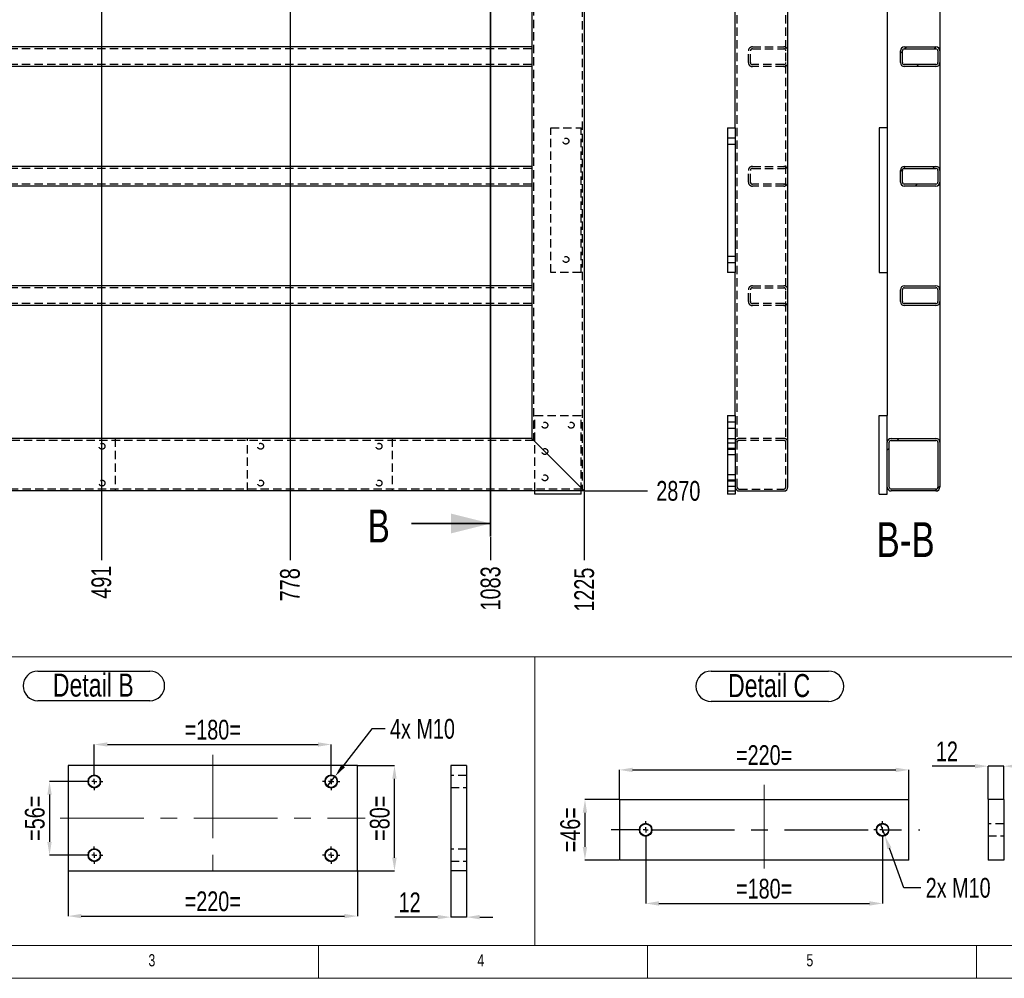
# Model space of a CAD drawing. Header units: millimetres. Extents: x 5 to 589, y 5 to 415.
# Tile 2 of 18: x 102 to 251, y 5 to 151. Entities that reach past the tile are written whole.
import ezdxf

# ---------------------------------------------------------------- set-up
doc = ezdxf.new("R2010")
doc.units = ezdxf.units.MM
doc.header["$PDSIZE"] = -1
doc.linetypes.add('CENTERX2', pattern=[20.32, 12.7, -2.54, 2.54, -2.54])
doc.linetypes.add('HIDDEN', pattern=[1.905, 1.27, -0.635])
for name, color, linetype in [('COTES', 1, 'Continuous'), ('NOTES', 6, 'Continuous'), ('TRAIT-FINS', 9, 'Continuous'), ('TRAIT-MIXTES', 3, 'CENTERX2'), ('TRAIT-TIRET', 2, 'HIDDEN')]:
    doc.layers.add(name, color=color, linetype=linetype)
doc.layers.add('TRAIT-FORT', color=4, linetype='Continuous', lineweight=25)
doc.styles.add('SLDTEXTSTYLE0', font='TXT', dxfattribs={"width": 0.75})
doc.dimstyles.new('SLDDIMSTYLE1', dxfattribs={"dimtxt": 3, "dimasz": 2, "dimexe": 0, "dimexo": 0.0625, "dimgap": 0.75, "dimtad": 0, "dimtih": 1, "dimtoh": 1, "dimdec": 0, "dimlfac": 10, "dimrnd": 1e-09, "dimzin": 12, "dimdsep": 46, "dimtxsty": 'SLDTEXTSTYLE0', "dimsah": 1, "dimcen": 0.09, "dimadec": 0, "dimazin": 3, "dimtfac": 1, "dimtdec": 0, "dimtofl": 0, "dimtmove": 0, "dimatfit": 3, "dimfxl": 1, "dimfrac": 2, "dimtolj": 1, "dimtzin": 12, "dimarcsym": 0})
doc.dimstyles.new('SLDDIMSTYLE4', dxfattribs={"dimtxt": 3, "dimasz": 2, "dimexe": 0, "dimexo": 0.0625, "dimgap": 0.75, "dimtad": 0, "dimtih": 1, "dimtoh": 1, "dimdec": 0, "dimlfac": 5, "dimrnd": 1e-09, "dimzin": 12, "dimdsep": 46, "dimtxsty": 'SLDTEXTSTYLE0', "dimblk1": 'NONE', "dimsah": 1, "dimcen": 0, "dimadec": 0, "dimazin": 3, "dimtfac": 1, "dimtdec": 0, "dimtmove": 0, "dimatfit": 3, "dimldrblk": 'NONE', "dimfxl": 1, "dimfrac": 2, "dimtolj": 1, "dimtzin": 12, "dimarcsym": 0})
doc.dimstyles.new('SLDDIMSTYLE5', dxfattribs={"dimtxt": 3, "dimasz": 2, "dimexe": 0, "dimexo": 0.0625, "dimgap": 0.75, "dimtad": 1, "dimdec": 0, "dimlfac": 5, "dimrnd": 1e-09, "dimzin": 12, "dimdsep": 46, "dimtxsty": 'SLDTEXTSTYLE0', "dimsah": 1, "dimcen": 0.09, "dimadec": 0, "dimazin": 3, "dimtfac": 1, "dimtdec": 0, "dimtofl": 0, "dimtmove": 0, "dimatfit": 3, "dimfxl": 1, "dimfrac": 2, "dimtolj": 1, "dimtzin": 12, "dimarcsym": 0})
doc.dimstyles.new('SLDDIMSTYLE6', dxfattribs={"dimtxt": 3, "dimasz": 2, "dimexe": 0, "dimexo": 0.0625, "dimgap": 0.75, "dimtad": 1, "dimdec": 0, "dimlfac": 5, "dimrnd": 1e-09, "dimzin": 12, "dimdsep": 46, "dimtxsty": 'SLDTEXTSTYLE0', "dimsah": 1, "dimcen": 0.09, "dimadec": 0, "dimazin": 3, "dimtfac": 1, "dimtdec": 0, "dimtmove": 0, "dimatfit": 0, "dimfxl": 1, "dimfrac": 2, "dimtolj": 1, "dimtzin": 12, "dimarcsym": 0})
pattern_1 = [(45, (0, 0), (-13.4704, 13.4704), []), (45, (4.49, 2e-323), (-13.4704, 13.4704), []), (45, (8.98, 4e-323), (-13.4704, 13.4704), []), (45, (13.47, 6e-323), (-13.4704, 13.4704), [])]

# ---------------------------------------------------------------- blocks, each defined once
blk = doc.blocks.new('_D_6')
at = {"layer": 'COTES', "color": 0, "lineweight": -2, "transparency": 16777216}
blk.add_line((187.47, 79.09), (197.01, 79.09), dxfattribs=at)
at = {"layer": 'Defpoints', "color": 0, "transparency": 16777216}
for p in [(187.41, 366.09), (187.41, 79.09), (197.01, 79.09)]:
    blk.add_point(p, dxfattribs=at)
at = {"layer": 'COTES', "color": 0, "transparency": 16777216, "insert": (201.7, 79.09), "char_height": 3, "attachment_point": 5, "style": 'SLDTEXTSTYLE0'}
blk.add_mtext('\\A1;2870', dxfattribs=at)
blk = doc.blocks.new('_D_9')
at = {"layer": 'COTES', "color": 0, "lineweight": -2, "transparency": 16777216}
blk.add_line((114.02, 312.83), (114.02, 68.59), dxfattribs=at)
at = {"layer": 'Defpoints', "color": 0, "transparency": 16777216}
for p in [(114.02, 312.9), (64.91, 79.09), (114.02, 68.59)]:
    blk.add_point(p, dxfattribs=at)
at = {"layer": 'COTES', "color": 0, "transparency": 16777216, "insert": (114.02, 65.22), "char_height": 3, "attachment_point": 5, "rotation": 90, "style": 'SLDTEXTSTYLE0'}
blk.add_mtext('\\A1;491', dxfattribs=at)
blk = doc.blocks.new('_D_10')
at = {"layer": 'COTES', "color": 0, "lineweight": -2, "transparency": 16777216}
blk.add_line((142.69, 315.78), (142.69, 68.59), dxfattribs=at)
at = {"layer": 'Defpoints', "color": 0, "transparency": 16777216}
for p in [(142.69, 315.85), (64.91, 79.09), (142.69, 68.59)]:
    blk.add_point(p, dxfattribs=at)
at = {"layer": 'COTES', "color": 0, "transparency": 16777216, "insert": (142.69, 64.84), "char_height": 3, "attachment_point": 5, "rotation": 90, "style": 'SLDTEXTSTYLE0'}
blk.add_mtext('\\A1;778', dxfattribs=at)
blk = doc.blocks.new('_D_11')
at = {"layer": 'COTES', "color": 0, "lineweight": -2, "transparency": 16777216}
blk.add_line((173.17, 72.08), (173.17, 68.59), dxfattribs=at)
at = {"layer": 'Defpoints', "color": 0, "transparency": 16777216}
for p in [(64.91, 79.09), (173.17, 72.15), (173.17, 68.59)]:
    blk.add_point(p, dxfattribs=at)
at = {"layer": 'COTES', "color": 0, "transparency": 16777216, "insert": (173.17, 64.28), "char_height": 3, "attachment_point": 5, "rotation": 90, "style": 'SLDTEXTSTYLE0'}
blk.add_mtext('\\A1;1083', dxfattribs=at)
blk = doc.blocks.new('_D_12')
at = {"layer": 'COTES', "color": 0, "lineweight": -2, "transparency": 16777216}
blk.add_line((187.41, 79.03), (187.41, 68.59), dxfattribs=at)
at = {"layer": 'Defpoints', "color": 0, "transparency": 16777216}
for p in [(64.91, 79.09), (187.41, 79.09), (187.41, 68.59)]:
    blk.add_point(p, dxfattribs=at)
at = {"layer": 'COTES', "color": 0, "transparency": 16777216, "insert": (187.41, 64.09), "char_height": 3, "attachment_point": 5, "rotation": 90, "style": 'SLDTEXTSTYLE0'}
blk.add_mtext('\\A1;1225', dxfattribs=at)
blk = doc.blocks.new('_D_31')
at = {"layer": 'COTES', "color": 0, "lineweight": -2, "transparency": 16777216}
for p, q in [((232.4, 28.52), (233.09, 26.65)), ((235.98, 18.76), (233.78, 24.77)), ((238.55, 18.76), (235.98, 18.76))]:
    blk.add_line(p, q, dxfattribs=at)
at = {"layer": 'COTES', "color": 0, "transparency": 16777216}
blk.add_solid([(234.09, 24.88), (233.46, 24.65), (233.09, 26.65)], dxfattribs=at)
at = {"layer": 'Defpoints', "color": 0, "transparency": 16777216}
for p in [(232.4, 28.52), (233.09, 26.65)]:
    blk.add_point(p, dxfattribs=at)
at = {"layer": 'COTES', "color": 0, "transparency": 16777216, "insert": (239.3, 20.26), "char_height": 3, "attachment_point": 1, "style": 'SLDTEXTSTYLE0'}
blk.add_mtext('\\A1;2x M10', dxfattribs=at)
blk = doc.blocks.new('_NONE')
blk = doc.blocks.new('_D_32')
at = {"layer": 'COTES', "color": 0, "lineweight": -2, "transparency": 16777216}
for p, q in [((192.74, 32.25), (192.74, 36.69)), ((194.74, 36.69), (234.74, 36.69)), ((236.74, 32.25), (236.74, 36.69))]:
    blk.add_line(p, q, dxfattribs=at)
at = {"layer": 'COTES', "color": 0, "transparency": 16777216}
for points in [[(194.74, 37.02), (194.74, 36.35), (192.74, 36.69)], [(234.74, 37.02), (234.74, 36.35), (236.74, 36.69)]]:
    blk.add_solid(points, dxfattribs=at)
at = {"layer": 'Defpoints', "color": 0, "transparency": 16777216}
for p in [(236.74, 36.69), (192.74, 32.18), (236.74, 32.18)]:
    blk.add_point(p, dxfattribs=at)
at = {"layer": 'COTES', "color": 0, "transparency": 16777216, "insert": (214.74, 40.44), "char_height": 3, "attachment_point": 2, "style": 'SLDTEXTSTYLE0'}
blk.add_mtext('\\A1;=220=', dxfattribs=at)
blk = doc.blocks.new('_D_33')
at = {"layer": 'COTES', "color": 0, "lineweight": -2, "transparency": 16777216}
for p, q in [((196.74, 26.22), (196.74, 16.38)), ((232.74, 26.22), (232.74, 16.38)), ((198.74, 16.38), (230.74, 16.38))]:
    blk.add_line(p, q, dxfattribs=at)
at = {"layer": 'COTES', "color": 0, "transparency": 16777216}
for points in [[(198.74, 16.72), (198.74, 16.05), (196.74, 16.38)], [(230.74, 16.72), (230.74, 16.05), (232.74, 16.38)]]:
    blk.add_solid(points, dxfattribs=at)
at = {"layer": 'Defpoints', "color": 0, "transparency": 16777216}
for p in [(196.74, 26.28), (232.74, 26.28), (232.74, 16.38)]:
    blk.add_point(p, dxfattribs=at)
at = {"layer": 'COTES', "color": 0, "transparency": 16777216, "insert": (214.74, 20.13), "char_height": 3, "attachment_point": 2, "style": 'SLDTEXTSTYLE0'}
blk.add_mtext('\\A1;=180=', dxfattribs=at)
blk = doc.blocks.new('_D_34')
at = {"layer": 'COTES', "color": 0, "lineweight": -2, "transparency": 16777216}
for p, q in [((192.68, 32.18), (187.51, 32.18)), ((187.51, 30.18), (187.51, 24.98)), ((192.68, 22.98), (187.51, 22.98))]:
    blk.add_line(p, q, dxfattribs=at)
at = {"layer": 'COTES', "color": 0, "transparency": 16777216}
for points in [[(187.17, 30.18), (187.84, 30.18), (187.51, 32.18)], [(187.17, 24.98), (187.84, 24.98), (187.51, 22.98)]]:
    blk.add_solid(points, dxfattribs=at)
at = {"layer": 'Defpoints', "color": 0, "transparency": 16777216}
for p in [(192.74, 32.18), (187.51, 22.98), (192.74, 22.98)]:
    blk.add_point(p, dxfattribs=at)
at = {"layer": 'COTES', "color": 0, "transparency": 16777216, "insert": (183.76, 27.58), "char_height": 3, "attachment_point": 2, "rotation": 90, "style": 'SLDTEXTSTYLE0'}
blk.add_mtext('\\A1;=46=', dxfattribs=at)
blk = doc.blocks.new('SW_NOTE_5')
at = {"layer": 'NOTES', "color": 0}
for p, q in [((-0.02, 4.95), (17.84, 4.95)), ((17.84, 0.34), (-0.02, 0.34))]:
    blk.add_line(p, q, dxfattribs=at)
for centre, start, end in [((-0.02, 2.65), 90, 270), ((17.84, 2.65), 270, 90)]:
    blk.add_arc(centre, 2.31, start, end, dxfattribs=at)
at = {"layer": 'NOTES', "color": 0, "insert": (8.8, 4.51), "char_height": 3.5, "attachment_point": 2, "style": 'SLDTEXTSTYLE0'}
blk.add_mtext('Detail C', dxfattribs=at)
blk = doc.blocks.new('SW_CENTERMARKSYMBOL_7')
at = {"layer": 'TRAIT-MIXTES', "color": 0}
for p, q in [((-0.8, 0), (-5.27, 0)), ((0, 0), (-0.4, 0)), ((0, 0.8), (0, 1.3)), ((0, 0), (0, 0.4)), ((0, 0), (0, -0.4)), ((0, 0), (0.4, 0)), ((0.8, 0), (41.65, 0)), ((0, -0.8), (0, -1.3))]:
    blk.add_line(p, q, dxfattribs=at)
blk = doc.blocks.new('SW_CENTERMARKSYMBOL_8')
at = {"layer": 'TRAIT-MIXTES', "color": 0}
for p, q in [((-0.8, 0), (-1.3, 0)), ((0, 0), (-0.4, 0)), ((0, 0.8), (0, 1.3)), ((0, 0), (0, 0.4)), ((0, 0), (0, -0.4)), ((0, 0), (0.4, 0)), ((0.8, 0), (1.3, 0)), ((0, -0.8), (0, -1.3))]:
    blk.add_line(p, q, dxfattribs=at)
blk = doc.blocks.new('_D_73')
at = {"layer": 'COTES', "color": 0, "lineweight": -2, "transparency": 16777216}
for p, q in [((246.77, 37.25), (240.27, 37.25)), ((248.77, 32.25), (248.77, 37.25)), ((251.17, 37.25), (248.77, 37.25)), ((251.17, 32.25), (251.17, 37.25)), ((253.17, 37.25), (255.17, 37.25))]:
    blk.add_line(p, q, dxfattribs=at)
at = {"layer": 'COTES', "color": 0, "transparency": 16777216}
for points in [[(246.77, 37.59), (246.77, 36.92), (248.77, 37.25)], [(253.17, 37.59), (253.17, 36.92), (251.17, 37.25)]]:
    blk.add_solid(points, dxfattribs=at)
at = {"layer": 'Defpoints', "color": 0, "transparency": 16777216}
for p in [(248.77, 37.25), (248.77, 32.18), (251.17, 32.18)]:
    blk.add_point(p, dxfattribs=at)
at = {"layer": 'COTES', "color": 0, "transparency": 16777216, "insert": (242.52, 41), "char_height": 3, "attachment_point": 2, "style": 'SLDTEXTSTYLE0'}
blk.add_mtext('\\A1;12', dxfattribs=at)
blk = doc.blocks.new('_D_111')
at = {"layer": 'COTES', "color": 0, "lineweight": -2, "transparency": 16777216}
for p, q in [((155.13, 42.93), (150.78, 37.3)), ((157.13, 42.93), (155.13, 42.93)), ((148.33, 34.14), (149.55, 35.72))]:
    blk.add_line(p, q, dxfattribs=at)
at = {"layer": 'COTES', "color": 0, "transparency": 16777216}
blk.add_solid([(150.51, 37.51), (151.04, 37.1), (149.55, 35.72)], dxfattribs=at)
at = {"layer": 'Defpoints', "color": 0, "transparency": 16777216}
for p in [(149.55, 35.72), (148.33, 34.14)]:
    blk.add_point(p, dxfattribs=at)
at = {"layer": 'COTES', "color": 0, "transparency": 16777216, "insert": (157.88, 44.43), "char_height": 3, "attachment_point": 1, "style": 'SLDTEXTSTYLE0'}
blk.add_mtext('\\A1;4x M10', dxfattribs=at)
blk = doc.blocks.new('_D_112')
at = {"layer": 'COTES', "color": 0, "lineweight": -2, "transparency": 16777216}
for p, q in [((112.94, 36.29), (112.94, 40.55)), ((114.94, 40.55), (146.94, 40.55)), ((148.94, 36.29), (148.94, 40.55))]:
    blk.add_line(p, q, dxfattribs=at)
at = {"layer": 'COTES', "color": 0, "transparency": 16777216}
for points in [[(114.94, 40.88), (114.94, 40.22), (112.94, 40.55)], [(146.94, 40.88), (146.94, 40.22), (148.94, 40.55)]]:
    blk.add_solid(points, dxfattribs=at)
at = {"layer": 'Defpoints', "color": 0, "transparency": 16777216}
for p in [(148.94, 40.55), (112.94, 36.23), (148.94, 36.23)]:
    blk.add_point(p, dxfattribs=at)
at = {"layer": 'COTES', "color": 0, "transparency": 16777216, "insert": (130.94, 44.3), "char_height": 3, "attachment_point": 2, "style": 'SLDTEXTSTYLE0'}
blk.add_mtext('\\A1;=180=', dxfattribs=at)
blk = doc.blocks.new('_D_113')
at = {"layer": 'COTES', "color": 0, "lineweight": -2, "transparency": 16777216}
for p, q in [((111.58, 34.93), (106.13, 34.93)), ((106.13, 32.93), (106.13, 25.73)), ((111.58, 23.73), (106.13, 23.73))]:
    blk.add_line(p, q, dxfattribs=at)
at = {"layer": 'COTES', "color": 0, "transparency": 16777216}
for points in [[(105.8, 32.93), (106.46, 32.93), (106.13, 34.93)], [(105.8, 25.73), (106.46, 25.73), (106.13, 23.73)]]:
    blk.add_solid(points, dxfattribs=at)
at = {"layer": 'Defpoints', "color": 0, "transparency": 16777216}
for p in [(111.64, 34.93), (106.13, 23.73), (111.64, 23.73)]:
    blk.add_point(p, dxfattribs=at)
at = {"layer": 'COTES', "color": 0, "transparency": 16777216, "insert": (102.38, 29.33), "char_height": 3, "attachment_point": 2, "rotation": 90, "style": 'SLDTEXTSTYLE0'}
blk.add_mtext('\\A1;=56=', dxfattribs=at)
blk = doc.blocks.new('_D_114')
at = {"layer": 'COTES', "color": 0, "lineweight": -2, "transparency": 16777216}
for p, q in [((153, 37.33), (158.56, 37.33)), ((158.56, 23.33), (158.56, 35.33)), ((153, 21.33), (158.56, 21.33))]:
    blk.add_line(p, q, dxfattribs=at)
at = {"layer": 'COTES', "color": 0, "transparency": 16777216}
for points in [[(158.22, 35.33), (158.89, 35.33), (158.56, 37.33)], [(158.22, 23.33), (158.89, 23.33), (158.56, 21.33)]]:
    blk.add_solid(points, dxfattribs=at)
at = {"layer": 'Defpoints', "color": 0, "transparency": 16777216}
for p in [(152.94, 37.33), (158.56, 37.33), (152.94, 21.33)]:
    blk.add_point(p, dxfattribs=at)
at = {"layer": 'COTES', "color": 0, "transparency": 16777216, "insert": (154.81, 29.33), "char_height": 3, "attachment_point": 2, "rotation": 90, "style": 'SLDTEXTSTYLE0'}
blk.add_mtext('\\A1;=80=', dxfattribs=at)
blk = doc.blocks.new('_D_115')
at = {"layer": 'COTES', "color": 0, "lineweight": -2, "transparency": 16777216}
for p, q in [((108.94, 21.27), (108.94, 14.46)), ((152.94, 21.27), (152.94, 14.46)), ((110.94, 14.46), (150.94, 14.46))]:
    blk.add_line(p, q, dxfattribs=at)
at = {"layer": 'COTES', "color": 0, "transparency": 16777216}
for points in [[(110.94, 14.79), (110.94, 14.13), (108.94, 14.46)], [(150.94, 14.79), (150.94, 14.13), (152.94, 14.46)]]:
    blk.add_solid(points, dxfattribs=at)
at = {"layer": 'Defpoints', "color": 0, "transparency": 16777216}
for p in [(108.94, 21.33), (152.94, 21.33), (152.94, 14.46)]:
    blk.add_point(p, dxfattribs=at)
at = {"layer": 'COTES', "color": 0, "transparency": 16777216, "insert": (130.94, 18.21), "char_height": 3, "attachment_point": 2, "style": 'SLDTEXTSTYLE0'}
blk.add_mtext('\\A1;=220=', dxfattribs=at)
blk = doc.blocks.new('SW_NOTE_49')
at = {"layer": 'NOTES', "color": 0}
for p, q in [((-0.1, 4.89), (16.91, 4.89)), ((16.91, 0.39), (-0.1, 0.39))]:
    blk.add_line(p, q, dxfattribs=at)
for centre, start, end in [((-0.1, 2.64), 90, 270), ((16.91, 2.64), 270, 90)]:
    blk.add_arc(centre, 2.25, start, end, dxfattribs=at)
at = {"layer": 'NOTES', "color": 0, "insert": (8.31, 4.51), "char_height": 3.5, "attachment_point": 2, "style": 'SLDTEXTSTYLE0'}
blk.add_mtext('Detail B', dxfattribs=at)
blk = doc.blocks.new('SW_CENTERMARKSYMBOL_110')
at = {"layer": 'TRAIT-MIXTES', "color": 0}
for p, q in [((-0.8, 0), (-1.3, 0)), ((0, 0), (-0.4, 0)), ((0, 0.8), (0, 1.3)), ((0, 0), (0, 0.4)), ((0, 0), (0, -0.4)), ((0, 0), (0.4, 0)), ((0.8, 0), (1.3, 0)), ((0, -0.8), (0, -1.3))]:
    blk.add_line(p, q, dxfattribs=at)
blk = doc.blocks.new('SW_CENTERMARKSYMBOL_111')
at = {"layer": 'TRAIT-MIXTES', "color": 0}
for p, q in [((-0.8, 0), (-1.3, 0)), ((0, 0), (-0.4, 0)), ((0, 0.8), (0, 1.3)), ((0, 0), (0, 0.4)), ((0, 0), (0, -0.4)), ((0, 0), (0.4, 0)), ((0.8, 0), (1.3, 0)), ((0, -0.8), (0, -1.3))]:
    blk.add_line(p, q, dxfattribs=at)
blk = doc.blocks.new('SW_CENTERMARKSYMBOL_112')
at = {"layer": 'TRAIT-MIXTES', "color": 0}
for p, q in [((-0.8, 0), (-1.3, 0)), ((0, 0), (-0.4, 0)), ((0, 0.8), (0, 1.3)), ((0, 0), (0, 0.4)), ((0, 0), (0, -0.4)), ((0, 0), (0.4, 0)), ((0.8, 0), (1.3, 0)), ((0, -0.8), (0, -1.3))]:
    blk.add_line(p, q, dxfattribs=at)
blk = doc.blocks.new('SW_CENTERMARKSYMBOL_113')
at = {"layer": 'TRAIT-MIXTES', "color": 0}
for p, q in [((-0.8, 0), (-1.3, 0)), ((0, 0), (-0.4, 0)), ((0, 0.8), (0, 1.3)), ((0, 0), (0, 0.4)), ((0, 0), (0, -0.4)), ((0, 0), (0.4, 0)), ((0.8, 0), (1.3, 0)), ((0, -0.8), (0, -1.3))]:
    blk.add_line(p, q, dxfattribs=at)
blk = doc.blocks.new('_D_116')
at = {"layer": 'COTES', "color": 0, "lineweight": -2, "transparency": 16777216}
for p, q in [((167.11, 21.27), (167.11, 14.3)), ((169.51, 21.27), (169.51, 14.3)), ((165.11, 14.3), (158.61, 14.3)), ((169.51, 14.3), (167.11, 14.3)), ((171.51, 14.3), (173.51, 14.3))]:
    blk.add_line(p, q, dxfattribs=at)
at = {"layer": 'COTES', "color": 0, "transparency": 16777216}
for points in [[(165.11, 14.64), (165.11, 13.97), (167.11, 14.3)], [(171.51, 14.64), (171.51, 13.97), (169.51, 14.3)]]:
    blk.add_solid(points, dxfattribs=at)
at = {"layer": 'Defpoints', "color": 0, "transparency": 16777216}
for p in [(167.11, 21.33), (169.51, 21.33), (167.11, 14.3)]:
    blk.add_point(p, dxfattribs=at)
at = {"layer": 'COTES', "color": 0, "transparency": 16777216, "insert": (160.86, 18.05), "char_height": 3, "attachment_point": 2, "style": 'SLDTEXTSTYLE0'}
blk.add_mtext('\\A1;12', dxfattribs=at)

msp = doc.modelspace()

# ---------------------------------------------------------------- hatches: boundary and pattern name
at = {"layer": 'TRAIT-FINS'}
h = msp.add_hatch(dxfattribs=at)
h.set_pattern_fill('DIN 201 ACIER ET FONTE', color=256, style=0, pattern_type=2)
h.set_pattern_definition(pattern_1)
edge = h.paths.add_edge_path(flags=0)
edge.add_arc((240.85, 146.01), 0.6, 0, 90)
edge.add_line((240.85, 146.61), (236.05, 146.61))
edge.add_arc((236.05, 146.01), 0.6, 90, 180)
edge.add_line((235.45, 146.01), (235.45, 144.21))
edge.add_arc((236.05, 144.21), 0.6, 180, 270)
edge.add_line((236.05, 143.61), (240.85, 143.61))
edge.add_arc((240.85, 144.21), 0.6, 270, 360)
edge.add_line((241.45, 144.21), (241.45, 146.01))
edge = h.paths.add_edge_path(flags=0)
edge.add_line((241.15, 146.01), (241.15, 144.21))
edge.add_arc((240.85, 144.21), 0.3, 270, 360, ccw=False)
edge.add_line((240.85, 143.91), (236.05, 143.91))
edge.add_arc((236.05, 144.21), 0.3, 180, 270, ccw=False)
edge.add_line((235.75, 144.21), (235.75, 146.01))
edge.add_arc((236.05, 146.01), 0.3, 90, 180, ccw=False)
edge.add_line((236.05, 146.31), (240.85, 146.31))
edge.add_arc((240.85, 146.01), 0.3, 0, 90, ccw=False)
h = msp.add_hatch(dxfattribs=at)
h.set_pattern_fill('DIN 201 ACIER ET FONTE', color=256, style=0, pattern_type=2)
h.set_pattern_definition(pattern_1)
edge = h.paths.add_edge_path(flags=0)
edge.add_arc((240.85, 127.84), 0.6, 0, 90)
edge.add_line((240.85, 128.44), (236.05, 128.44))
edge.add_arc((236.05, 127.84), 0.6, 90, 180)
edge.add_line((235.45, 127.84), (235.45, 126.04))
edge.add_arc((236.05, 126.04), 0.6, 180, 270)
edge.add_line((236.05, 125.44), (240.85, 125.44))
edge.add_arc((240.85, 126.04), 0.6, 270, 360)
edge.add_line((241.45, 126.04), (241.45, 127.84))
edge = h.paths.add_edge_path(flags=0)
edge.add_line((241.15, 127.84), (241.15, 126.04))
edge.add_arc((240.85, 126.04), 0.3, 270, 360, ccw=False)
edge.add_line((240.85, 125.74), (236.05, 125.74))
edge.add_arc((236.05, 126.04), 0.3, 180, 270, ccw=False)
edge.add_line((235.75, 126.04), (235.75, 127.84))
edge.add_arc((236.05, 127.84), 0.3, 90, 180, ccw=False)
edge.add_line((236.05, 128.14), (240.85, 128.14))
edge.add_arc((240.85, 127.84), 0.3, 0, 90, ccw=False)
h = msp.add_hatch(dxfattribs=at)
h.set_pattern_fill('DIN 201 ACIER ET FONTE', color=256, style=0, pattern_type=2)
h.set_pattern_definition(pattern_1)
edge = h.paths.add_edge_path(flags=0)
edge.add_arc((240.85, 109.68), 0.6, 0, 90)
edge.add_line((240.85, 110.28), (236.05, 110.28))
edge.add_arc((236.05, 109.68), 0.6, 90, 180)
edge.add_line((235.45, 109.68), (235.45, 107.88))
edge.add_arc((236.05, 107.88), 0.6, 180, 270)
edge.add_line((236.05, 107.28), (240.85, 107.28))
edge.add_arc((240.85, 107.88), 0.6, 270, 360)
edge.add_line((241.45, 107.88), (241.45, 109.68))
edge = h.paths.add_edge_path(flags=0)
edge.add_line((241.15, 109.68), (241.15, 107.88))
edge.add_arc((240.85, 107.88), 0.3, 270, 360, ccw=False)
edge.add_line((240.85, 107.58), (236.05, 107.58))
edge.add_arc((236.05, 107.88), 0.3, 180, 270, ccw=False)
edge.add_line((235.75, 107.88), (235.75, 109.68))
edge.add_arc((236.05, 109.68), 0.3, 90, 180, ccw=False)
edge.add_line((236.05, 109.98), (240.85, 109.98))
edge.add_arc((240.85, 109.68), 0.3, 0, 90, ccw=False)
h = msp.add_hatch(dxfattribs=at)
h.set_pattern_fill('DIN 201 ACIER ET FONTE', color=256, style=0, pattern_type=2)
h.set_pattern_definition(pattern_1)
edge = h.paths.add_edge_path(flags=0)
edge.add_arc((234.05, 79.69), 0.6, 180, 270)
edge.add_line((234.05, 79.09), (240.85, 79.09))
edge.add_arc((240.85, 79.69), 0.6, 270, 360)
edge.add_line((241.45, 79.69), (241.45, 86.49))
edge.add_arc((240.85, 86.49), 0.6, 0, 90)
edge.add_line((240.85, 87.09), (234.05, 87.09))
edge.add_arc((234.05, 86.49), 0.6, 90, 180)
edge.add_line((233.45, 86.49), (233.45, 79.69))
edge = h.paths.add_edge_path(flags=0)
edge.add_line((240.85, 79.39), (234.05, 79.39))
edge.add_arc((234.05, 79.69), 0.3, 180, 270, ccw=False)
edge.add_line((233.75, 79.69), (233.75, 86.49))
edge.add_arc((234.05, 86.49), 0.3, 90, 180, ccw=False)
edge.add_line((234.05, 86.79), (240.85, 86.79))
edge.add_arc((240.85, 86.49), 0.3, 0, 90, ccw=False)
edge.add_line((241.15, 86.49), (241.15, 79.69))
edge.add_arc((240.85, 79.69), 0.3, 270, 360, ccw=False)

# ---------------------------------------------------------------- linework, layer by layer
at = {"lineweight": 35}
for p, q in [((173.17, 371.11), (173.17, 72.15)), ((161.17, 74.15), (173.17, 74.15))]:
    msp.add_line(p, q, dxfattribs=at)
at = {"lineweight": 18}
for p, q in [((10, 53.87), (256.32, 53.87)), ((179.91, 53.87), (179.91, 10)), ((10, 10), (584, 10)), ((101.17, 10), (256.32, 10)), ((147, 5), (147, 10)), ((197, 10), (197, 5)), ((247, 5), (247, 10)), ((5, 5), (589, 5))]:
    msp.add_line(p, q, dxfattribs=at)
at = {"lineweight": 35}
msp.add_solid([(173.17, 74.15), (167.17, 75.65), (167.17, 72.65)], dxfattribs=at)
at = {"layer": 'TRAIT-FINS', "lineweight": 18}
for centre in [(112.94, 34.93), (148.94, 34.93), (196.74, 27.58), (232.74, 27.58), (112.94, 23.73), (148.94, 23.73)]:
    msp.add_circle(centre, 1, dxfattribs=at)
at = {"layer": 'TRAIT-FORT', "lineweight": 25}
for p, q in [((187.41, 366.09), (187.41, 79.09)), ((233.45, 213.09), (233.45, 90.59)), ((218.35, 79.69), (218.35, 205.58)), ((210.35, 134.29), (210.35, 169.39)), ((179.41, 161.77), (179.41, 146.61)), ((241.45, 162.37), (241.45, 146.01)), ((179.41, 146.61), (72.91, 146.61)), ((179.41, 146.61), (179.41, 146.01)), ((179.41, 146.01), (179.41, 144.21)), ((235.45, 144.21), (235.45, 146.01)), ((235.75, 144.21), (235.75, 146.01)), ((236.05, 146.61), (240.85, 146.61)), ((236.05, 146.31), (240.85, 146.31)), ((241.15, 146.01), (241.15, 144.21)), ((241.45, 146.01), (241.45, 144.21)), ((179.41, 144.21), (179.41, 143.61)), ((240.85, 143.91), (236.05, 143.91)), ((241.45, 144.21), (241.45, 127.84)), ((179.41, 143.61), (72.91, 143.61)), ((179.41, 143.61), (179.41, 128.44)), ((240.85, 143.61), (236.05, 143.61)), ((209.15, 134.29), (210.35, 134.29)), ((209.15, 134.29), (209.15, 112.29)), ((210.35, 134.29), (210.35, 112.29)), ((232.25, 134.29), (232.25, 112.29)), ((233.45, 134.29), (232.25, 134.29)), ((179.41, 128.44), (72.91, 128.44)), ((179.41, 128.44), (179.41, 127.84)), ((179.41, 127.84), (179.41, 126.04)), ((235.45, 126.04), (235.45, 127.84)), ((235.75, 126.04), (235.75, 127.84)), ((236.05, 128.44), (240.85, 128.44)), ((236.05, 128.14), (240.85, 128.14)), ((241.15, 127.84), (241.15, 126.04)), ((241.45, 127.84), (241.45, 126.04)), ((179.41, 126.04), (179.41, 125.44)), ((240.85, 125.74), (236.05, 125.74)), ((241.45, 126.04), (241.45, 109.68)), ((179.41, 125.44), (72.91, 125.44)), ((179.41, 125.44), (179.41, 110.28)), ((240.85, 125.44), (236.05, 125.44)), ((210.35, 112.29), (209.15, 112.29)), ((210.35, 90.59), (210.35, 112.29)), ((232.25, 112.29), (233.45, 112.29)), ((179.41, 110.28), (72.91, 110.28)), ((179.41, 110.28), (179.41, 109.68)), ((179.41, 109.68), (179.41, 107.88)), ((235.45, 107.88), (235.45, 109.68)), ((235.75, 107.88), (235.75, 109.68)), ((236.05, 110.28), (240.85, 110.28)), ((236.05, 109.98), (240.85, 109.98)), ((241.15, 109.68), (241.15, 107.88)), ((241.45, 109.68), (241.45, 107.88)), ((179.41, 107.88), (179.41, 107.28)), ((241.45, 107.88), (241.45, 86.49)), ((179.41, 107.28), (72.91, 107.28)), ((179.41, 107.28), (179.41, 87.09)), ((240.85, 107.58), (236.05, 107.58)), ((240.85, 107.28), (236.05, 107.28)), ((209.15, 90.59), (210.35, 90.59)), ((209.15, 90.59), (209.15, 78.59)), ((210.35, 90.59), (210.35, 78.59)), ((232.25, 78.59), (232.25, 90.59)), ((232.25, 90.59), (233.45, 90.59)), ((233.45, 86.59), (233.45, 90.59)), ((179.41, 87.09), (72.91, 87.09)), ((234.05, 87.09), (240.85, 87.09)), ((180.01, 86.49), (186.81, 79.69)), ((233.45, 79.69), (233.45, 86.49)), ((233.75, 79.69), (233.75, 86.49)), ((234.05, 86.79), (240.85, 86.79)), ((241.15, 86.49), (241.15, 79.69)), ((241.45, 86.49), (241.45, 79.69)), ((233.45, 78.59), (233.45, 79.69)), ((240.85, 79.39), (234.05, 79.39)), ((187.41, 79.09), (64.91, 79.09)), ((179.91, 78.59), (179.91, 79.09)), ((186.91, 78.59), (179.91, 78.59)), ((186.91, 78.59), (186.91, 79.09)), ((210.35, 78.59), (209.15, 78.59)), ((210.95, 79.09), (217.75, 79.09)), ((232.25, 78.59), (233.45, 78.59)), ((240.85, 79.09), (234.05, 79.09)), ((108.94, 37.33), (108.94, 21.33)), ((152.94, 37.33), (108.94, 37.33)), ((152.94, 21.33), (152.94, 37.33)), ((169.51, 37.33), (167.11, 37.33)), ((167.11, 37.33), (167.11, 21.33)), ((169.51, 37.33), (169.51, 21.33)), ((192.74, 32.18), (192.74, 22.98)), ((192.74, 32.18), (236.74, 32.18)), ((236.74, 22.98), (236.74, 32.18)), ((248.77, 32.18), (248.77, 22.98)), ((251.17, 32.18), (248.77, 32.18)), ((251.17, 32.18), (251.17, 22.98)), ((236.74, 22.98), (192.74, 22.98)), ((251.17, 22.98), (248.77, 22.98)), ((108.94, 21.33), (152.94, 21.33)), ((169.51, 21.33), (167.11, 21.33))]:
    msp.add_line(p, q, dxfattribs=at)
at = {"layer": 'TRAIT-FORT', "lineweight": 25, "flags": 128}
for points in [[(179.41, 87.09), (179.42, 87.08), (179.45, 87.05), (179.51, 86.99), (179.58, 86.92), (179.67, 86.83), (179.78, 86.72), (179.89, 86.61), (180.01, 86.49)], [(180.01, 86.49), (179.89, 86.61), (179.78, 86.72), (179.67, 86.83), (179.58, 86.92), (179.51, 86.99), (179.45, 87.05), (179.42, 87.08), (179.41, 87.09)], [(186.81, 79.69), (186.91, 79.59), (187.01, 79.49), (187.11, 79.39), (187.19, 79.31), (187.27, 79.23), (187.33, 79.17), (187.37, 79.13), (187.4, 79.1), (187.41, 79.09)]]:
    msp.add_lwpolyline(points, dxfattribs=at)
at = {"layer": 'TRAIT-FORT', "lineweight": 25}
for centre in [(112.94, 34.93), (148.94, 34.93), (196.74, 27.58), (232.74, 27.58), (112.94, 23.73), (148.94, 23.73)]:
    msp.add_circle(centre, 0.9, dxfattribs=at)
for centre, radius, start, end in [((236.05, 146.01), 0.6, 90, 180), ((236.05, 146.01), 0.3, 90, 180), ((240.85, 146.01), 0.6, 0, 90), ((240.85, 146.01), 0.3, 0, 90), ((236.05, 144.21), 0.6, 180, 270), ((236.05, 144.21), 0.3, 180, 270), ((240.85, 144.21), 0.6, 270, 0), ((240.85, 144.21), 0.3, 270, 0), ((236.05, 127.84), 0.6, 90, 180), ((236.05, 127.84), 0.3, 90, 180), ((240.85, 127.84), 0.6, 0, 90), ((240.85, 127.84), 0.3, 0, 90), ((236.05, 126.04), 0.6, 180, 270), ((236.05, 126.04), 0.3, 180, 270), ((240.85, 126.04), 0.3, 270, 0), ((240.85, 126.04), 0.6, 270, 0), ((236.05, 109.68), 0.6, 90, 180), ((236.05, 109.68), 0.3, 90, 180), ((240.85, 109.68), 0.6, 0, 90), ((240.85, 109.68), 0.3, 0, 90), ((236.05, 107.88), 0.6, 180, 270), ((236.05, 107.88), 0.3, 180, 270), ((240.85, 107.88), 0.3, 270, 0), ((240.85, 107.88), 0.6, 270, 0), ((234.05, 86.49), 0.6, 90, 180), ((240.85, 86.49), 0.6, 0, 90), ((234.05, 86.49), 0.3, 90, 180), ((240.85, 86.49), 0.3, 0, 90), ((139.6, 31.91), 67.17, 44.629, 45.3528), ((210.95, 79.69), 0.6, 180, 270), ((217.75, 79.69), 0.6, 270, 0), ((234.05, 79.69), 0.6, 180, 270), ((234.05, 79.69), 0.3, 180, 270), ((240.85, 79.69), 0.6, 270, 0), ((240.85, 79.69), 0.3, 270, 0)]:
    msp.add_arc(centre, radius, start, end, dxfattribs=at)
at = {"layer": 'TRAIT-MIXTES', "lineweight": 18}
for p, q in [((130.94, 39), (130.94, 19.37)), ((214.74, 34.42), (214.74, 21.59)), ((107.74, 29.33), (154.11, 29.33))]:
    msp.add_line(p, q, dxfattribs=at)
at = {"layer": 'TRAIT-TIRET'}
for p, q in [((187.11, 365.79), (187.11, 79.39)), ((179.71, 358.39), (179.71, 86.79)), ((210.65, 79.69), (210.65, 205.58)), ((218.05, 79.69), (218.05, 205.58)), ((179.41, 146.31), (72.91, 146.31)), ((212.35, 144.21), (212.35, 146.01)), ((212.65, 144.21), (212.65, 146.01)), ((212.95, 146.61), (217.75, 146.61)), ((212.95, 146.31), (217.75, 146.31)), ((179.41, 143.91), (72.91, 143.91)), ((217.75, 143.91), (212.95, 143.91)), ((217.75, 143.61), (212.95, 143.61)), ((182.31, 112.29), (182.31, 134.29)), ((182.31, 134.29), (186.91, 134.29)), ((186.91, 112.29), (186.91, 134.29)), ((210.35, 132.74), (209.15, 132.74)), ((209.15, 131.84), (210.35, 131.84)), ((179.41, 128.14), (72.91, 128.14)), ((212.35, 126.04), (212.35, 127.84)), ((212.65, 126.04), (212.65, 127.84)), ((212.95, 128.44), (217.75, 128.44)), ((212.95, 128.14), (217.75, 128.14)), ((179.41, 125.74), (72.91, 125.74)), ((217.75, 125.74), (212.95, 125.74)), ((217.75, 125.44), (212.95, 125.44)), ((210.35, 114.74), (209.15, 114.74)), ((209.15, 113.84), (210.35, 113.84)), ((186.91, 112.29), (182.31, 112.29)), ((179.41, 109.98), (72.91, 109.98)), ((212.35, 107.88), (212.35, 109.68)), ((212.65, 107.88), (212.65, 109.68)), ((212.95, 110.28), (217.75, 110.28)), ((212.95, 109.98), (217.75, 109.98)), ((179.41, 107.58), (72.91, 107.58)), ((217.75, 107.58), (212.95, 107.58)), ((217.75, 107.28), (212.95, 107.28)), ((179.91, 79.09), (179.91, 90.59)), ((179.91, 90.59), (186.91, 90.59)), ((186.91, 79.09), (186.91, 90.59)), ((210.35, 89.54), (209.15, 89.54)), ((209.15, 88.64), (210.35, 88.64)), ((116.11, 87.09), (116.11, 79.09)), ((136.21, 79.09), (136.21, 87.09)), ((158.21, 87.09), (158.21, 79.09)), ((209.15, 87.09), (210.35, 87.09)), ((217.75, 87.09), (210.95, 87.09)), ((179.71, 86.79), (72.61, 86.79)), ((210.35, 86.34), (209.15, 86.34)), ((210.35, 85.54), (209.15, 85.54)), ((209.15, 85.44), (210.35, 85.44)), ((217.75, 86.79), (210.95, 86.79)), ((209.15, 84.64), (210.35, 84.64)), ((210.35, 81.54), (209.15, 81.54)), ((187.11, 79.39), (65.21, 79.39)), ((210.35, 80.74), (209.15, 80.74)), ((209.15, 80.64), (210.35, 80.64)), ((209.15, 79.84), (210.35, 79.84)), ((210.95, 79.39), (217.75, 79.39)), ((209.15, 79.09), (210.35, 79.09)), ((169.51, 35.83), (167.11, 35.83)), ((167.11, 34.03), (169.51, 34.03)), ((251.17, 28.48), (248.77, 28.48)), ((248.77, 26.68), (251.17, 26.68)), ((169.51, 24.63), (167.11, 24.63)), ((167.11, 22.83), (169.51, 22.83))]:
    msp.add_line(p, q, dxfattribs=at)
for centre in [(184.61, 132.29), (184.61, 114.29), (181.41, 89.09), (185.41, 89.09), (114.11, 85.89), (138.21, 85.89), (156.21, 85.89), (181.41, 85.09), (181.41, 81.09), (114.11, 80.29), (138.21, 80.29), (156.21, 80.29)]:
    msp.add_circle(centre, 0.45, dxfattribs=at)
for centre, radius, start, end in [((212.95, 146.01), 0.6, 90, 180), ((212.95, 146.01), 0.3, 90, 180), ((217.75, 146.01), 0.6, 0, 90), ((217.75, 146.01), 0.3, 0, 90), ((212.95, 144.21), 0.6, 180, 270), ((212.95, 144.21), 0.3, 180, 270), ((217.75, 144.21), 0.3, 270, 0), ((217.75, 144.21), 0.6, 270, 0), ((212.95, 127.84), 0.6, 90, 180), ((212.95, 127.84), 0.3, 90, 180), ((217.75, 127.84), 0.6, 0, 90), ((217.75, 127.84), 0.3, 0, 90), ((212.95, 126.04), 0.6, 180, 270), ((212.95, 126.04), 0.3, 180, 270), ((217.75, 126.04), 0.6, 270, 0), ((217.75, 126.04), 0.3, 270, 0), ((212.95, 109.68), 0.6, 90, 180), ((212.95, 109.68), 0.3, 90, 180), ((217.75, 109.68), 0.6, 0, 90), ((217.75, 109.68), 0.3, 0, 90), ((212.95, 107.88), 0.6, 180, 270), ((212.95, 107.88), 0.3, 180, 270), ((217.75, 107.88), 0.3, 270, 0), ((217.75, 107.88), 0.6, 270, 0), ((210.95, 86.49), 0.6, 90, 180), ((217.75, 86.49), 0.6, 0, 90), ((210.95, 86.49), 0.3, 90, 180), ((217.75, 86.49), 0.3, 0, 90), ((210.95, 79.69), 0.3, 180, 270), ((217.75, 79.69), 0.3, 270, 0)]:
    msp.add_arc(centre, radius, start, end, dxfattribs=at)

# ---------------------------------------------------------------- block references
at = {"layer": 'NOTES'}
for name, p in [('SW_NOTE_49', (104.47, 46.82)), ('SW_NOTE_5', (206.7, 46.75))]:
    msp.add_blockref(name, p, dxfattribs=at)
at = {"layer": 'TRAIT-MIXTES'}
for name, p in [('SW_CENTERMARKSYMBOL_112', (112.94, 34.93)), ('SW_CENTERMARKSYMBOL_110', (148.94, 34.93)), ('SW_CENTERMARKSYMBOL_7', (196.74, 27.58)), ('SW_CENTERMARKSYMBOL_8', (232.74, 27.58)), ('SW_CENTERMARKSYMBOL_113', (112.94, 23.73)), ('SW_CENTERMARKSYMBOL_111', (148.94, 23.73))]:
    msp.add_blockref(name, p, dxfattribs=at)

# ---------------------------------------------------------------- texts
at = {"insert": (154.5, 76.26), "char_height": 5, "attachment_point": 1, "style": 'SLDTEXTSTYLE0'}
msp.add_mtext('B', dxfattribs=at)
at = {"layer": 'NOTES', "style": 'SLDTEXTSTYLE0'}
for s, insert, char_height, attachment_point in [('B-B', (236.24, 74.34), 5.292, 2), ('3', (121.17, 8.67), 1.85, 1), ('4', (171.17, 8.67), 1.85, 1), ('5', (221.17, 8.67), 1.85, 1)]:
    msp.add_mtext(s, dxfattribs=dict(at, insert=insert, char_height=char_height, attachment_point=attachment_point))

# ---------------------------------------------------------------- dimensions: what is measured, and where the dimension line sits
at = {"layer": 'COTES'}
for feature_location, offset, dtype, origin, picture, middle in [((187.41, 79.09), (9.6, 0), 0, (187.41, 366.09), '_D_6', (201.7, 79.09)), ((142.69, 315.85), (0, -247.25), 1, (64.91, 79.09), '_D_10', (142.69, 64.84)), ((114.02, 312.9), (0, -244.3), 1, (64.91, 79.09), '_D_9', (114.02, 65.22)), ((173.17, 72.15), (0, -3.55), 1, (64.91, 79.09), '_D_11', (173.17, 64.28)), ((187.41, 79.09), (0, -10.5), 1, (64.91, 79.09), '_D_12', (187.41, 64.09))]:
    dim = msp.add_ordinate_dim(feature_location=feature_location, offset=offset, dtype=dtype, origin=origin, dimstyle='SLDDIMSTYLE1', dxfattribs=at)
    dim.commit()
    dim.dimension.update_dxf_attribs({"geometry": picture, "text_midpoint": middle})
dim = msp.add_linear_dim(base=(148.94, 40.55), p1=(112.94, 36.23), p2=(148.94, 36.23), text='=<>=', dimstyle='SLDDIMSTYLE5', dxfattribs=at)
dim.commit()
dim.dimension.update_dxf_attribs({"geometry": '_D_112', "text_midpoint": (130.94, 40.55), "dimtype": 160})
for p1, p2, text, picture, middle in [((148.33, 34.14), (149.55, 35.72), '4x M<>', '_D_111', (163.7, 42.93)), ((232.4, 28.52), (233.09, 26.65), '2x M<>', '_D_31', (245.12, 18.76))]:
    dim = msp.add_diameter_dim_2p(p1=p1, p2=p2, text=text, dimstyle='SLDDIMSTYLE4', override={"dimpost": '<>'}, dxfattribs=at)
    dim.commit()
    dim.dimension.update_dxf_attribs({"geometry": picture, "text_midpoint": middle, "dimtype": 163})
for base, p1, p2, angle, dimstyle, picture, middle in [((236.74, 36.69), (192.74, 32.18), (236.74, 32.18), 0, 'SLDDIMSTYLE5', '_D_32', (214.74, 36.69)), ((158.56, 37.33), (152.94, 21.33), (152.94, 37.33), 90, 'SLDDIMSTYLE5', '_D_114', (158.56, 29.33)), ((106.13, 23.73), (111.64, 34.93), (111.64, 23.73), 90, 'SLDDIMSTYLE5', '_D_113', (106.13, 29.33)), ((187.51, 22.98), (192.74, 32.18), (192.74, 22.98), 90, 'SLDDIMSTYLE6', '_D_34', (187.51, 27.58)), ((232.74, 16.38), (196.74, 26.28), (232.74, 26.28), 0, 'SLDDIMSTYLE5', '_D_33', (214.74, 16.38)), ((152.94, 14.46), (108.94, 21.33), (152.94, 21.33), 0, 'SLDDIMSTYLE5', '_D_115', (130.94, 14.46))]:
    dim = msp.add_linear_dim(base=base, p1=p1, p2=p2, angle=angle, text='=<>=', dimstyle=dimstyle, dxfattribs=at)
    dim.commit()
    dim.dimension.update_dxf_attribs({"geometry": picture, "text_midpoint": middle, "dimtype": 160})
for base, p1, p2, picture, middle in [((248.77, 37.25), (251.17, 32.18), (248.77, 32.18), '_D_73', (242.52, 37.25)), ((167.11, 14.3), (169.51, 21.33), (167.11, 21.33), '_D_116', (160.86, 14.3))]:
    dim = msp.add_linear_dim(base=base, p1=p1, p2=p2, dimstyle='SLDDIMSTYLE6', dxfattribs=at)
    dim.commit()
    dim.dimension.update_dxf_attribs({"geometry": picture, "text_midpoint": middle, "dimtype": 160})

doc.saveas('drawing.dxf')
